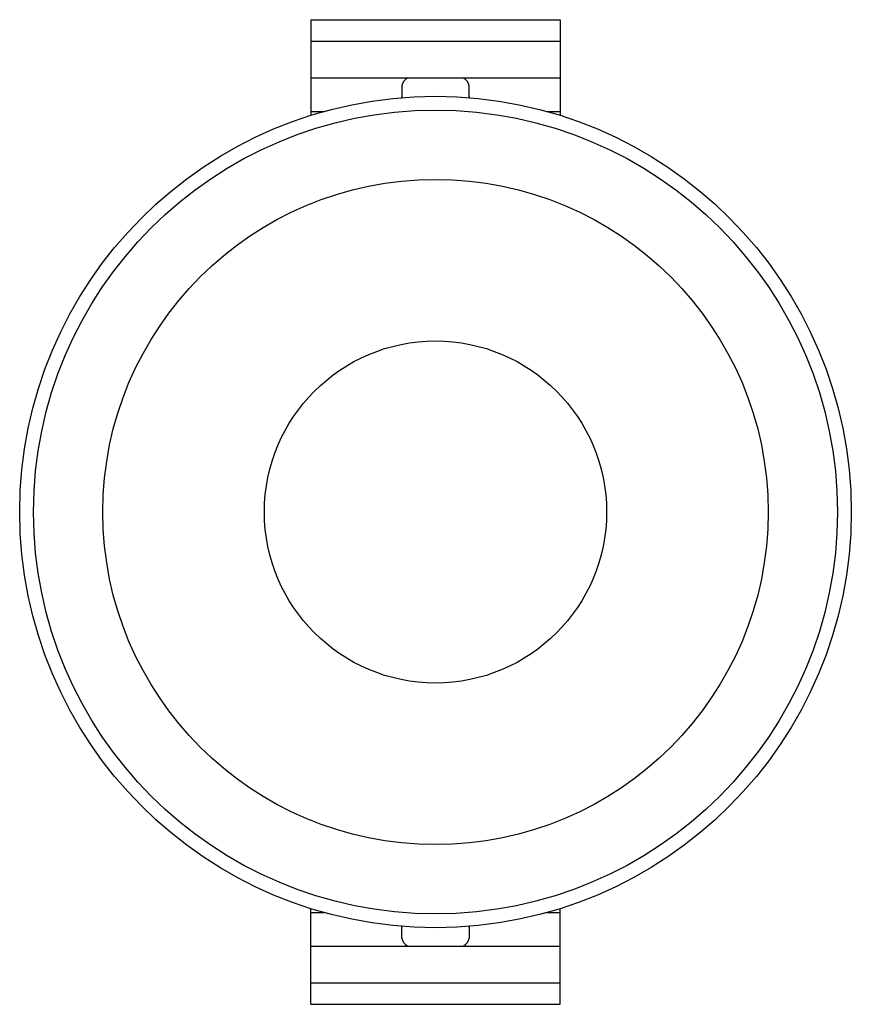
# Paper-space layout '_Inferior' of a CAD drawing. Header units: millimetres. Extents: x -30 to 30, y -35.5 to 35.5.
import ezdxf

# ---------------------------------------------------------------- set-up
doc = ezdxf.new("R2010")
doc.units = ezdxf.units.MM

psp = doc.layouts.new('_Inferior')

# ---------------------------------------------------------------- linework, layer by layer
at = {"color": 7, "linetype": 'Continuous', "lineweight": 25}
for p, q in [((-9, 35.526), (-9, 28.618)), ((-9, 35.526), (9, 35.526)), ((9, 35.526), (9, 28.618)), ((-9, 33.979), (9, 33.979)), ((-9, 31.319), (9, 31.319)), ((-2.426, 30.751), (-2.426, 29.902)), ((2.426, 29.902), (2.426, 30.751)), ((-2.422, 29.902), (-2.426, 29.958)), ((2.426, 29.958), (2.422, 29.902)), ((-9, -35.526), (-9, -28.618)), ((9, -35.526), (9, -28.618)), ((-2.426, -30.751), (-2.426, -29.902)), ((-2.422, -29.902), (-2.426, -29.958)), ((2.426, -29.958), (2.422, -29.902)), ((2.426, -29.902), (2.426, -30.751)), ((-9, -31.319), (9, -31.319)), ((-9, -33.979), (9, -33.979)), ((-9, -35.526), (9, -35.526))]:
    psp.add_line(p, q, dxfattribs=at)
at = {"color": 8, "linetype": 'Continuous', "lineweight": 25}
for p, q in [((-9, 28.91), (-8.011, 28.91)), ((8.011, 28.91), (9, 28.91)), ((-9, -28.91), (-8.011, -28.91)), ((8.011, -28.91), (9, -28.91))]:
    psp.add_line(p, q, dxfattribs=at)
at = {"color": 7, "linetype": 'Continuous', "lineweight": 25}
for radius in [30, 29, 24, 12.342]:
    psp.add_circle((0, 0), radius, dxfattribs=at)
for centre, start, end in [((-1.66, 30.622), 116.05637, 170.42168), ((1.66, 30.622), 9.57832, 63.94363), ((-1.66, -30.622), 189.57832, 243.94363), ((1.66, -30.622), 296.05637, 350.42168)]:
    psp.add_arc(centre, 0.776, start, end, dxfattribs=at)

doc.saveas('drawing.dxf')
